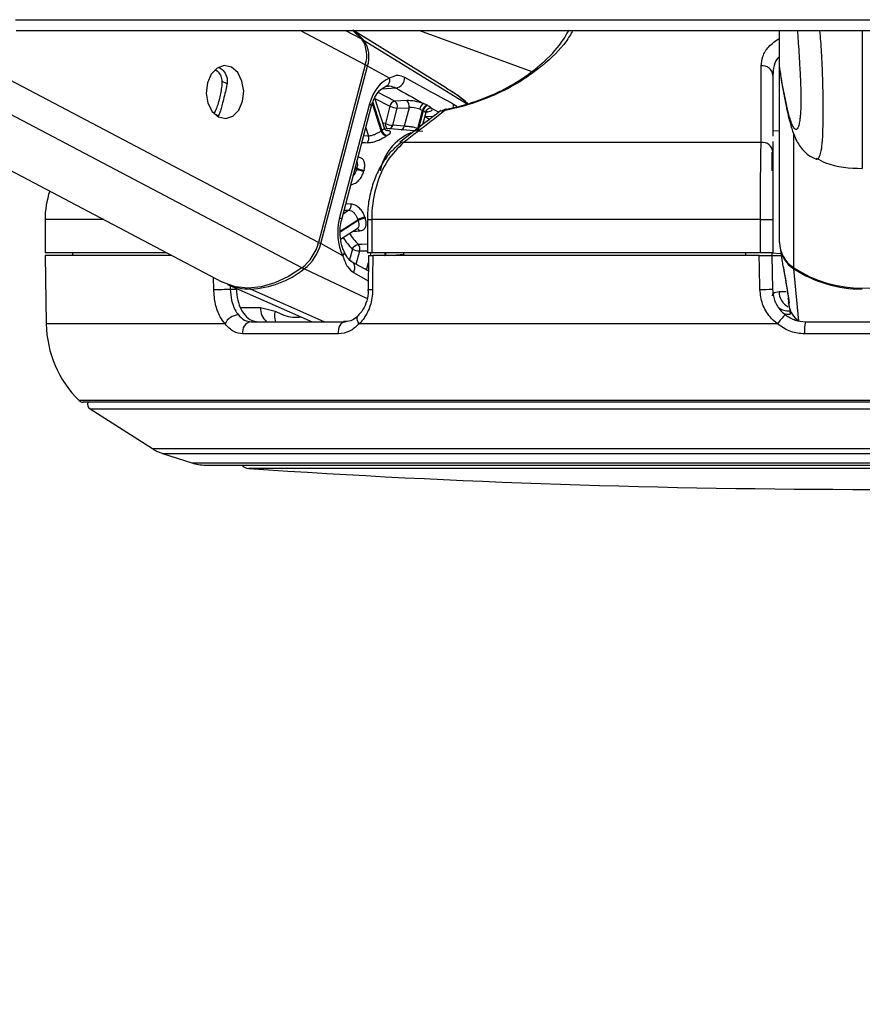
# Model space of a CAD drawing. Header units: millimetres. Extents: x 20 to 26560, y 40 to 18133.
# Tile 44 of 97: x 12803 to 12956, y 5840 to 6019. Entities that reach past the tile are written whole.
import ezdxf

# ---------------------------------------------------------------- set-up
doc = ezdxf.new("R2010")
doc.units = ezdxf.units.MM
doc.header["$LTSCALE"] = 2
doc.layers.add('COMPONENT_GEOMETRY', color=7, linetype='Continuous')
doc.styles.add('SLDTEXTSTYLE0', font='TXT', dxfattribs={"width": 0.75})
doc.dimstyles.new('SLDDIMSTYLE1', dxfattribs={"dimtxt": 150, "dimasz": 6.604, "dimexe": 0, "dimexo": 0.0625, "dimgap": 37.5, "dimtad": 0, "dimtih": 1, "dimtoh": 1, "dimdec": 0, "dimrnd": 1e-09, "dimzin": 12, "dimdsep": 46, "dimtxsty": 'SLDTEXTSTYLE0', "dimsah": 1, "dimcen": 0.09, "dimadec": 0, "dimazin": 3, "dimtfac": 1, "dimtdec": 0, "dimtofl": 0, "dimtmove": 0, "dimatfit": 3, "dimfxl": 1, "dimfrac": 2, "dimtolj": 1, "dimtzin": 12, "dimarcsym": 0})

# ---------------------------------------------------------------- blocks, each defined once
blk = doc.blocks.new('_D_4')
at = {"layer": 'COMPONENT_GEOMETRY', "color": 7}
for p, q in [((16972.58, 6016.65), (14872.65, 6016.65)), ((14879, 6016.65), (14879, 4080)), ((14578.89, 4049.53), (14533.19, 4049.53)), ((14533.19, 4049.53), (14533.19, 3811.41)), ((15179.1, 4049.53), (15224.8, 4049.53)), ((15224.8, 4049.53), (15224.8, 3811.41)), ((14533.19, 3811.41), (14578.89, 3811.41)), ((15224.8, 3811.41), (15179.1, 3811.41)), ((14879, 1650.33), (14879, 3586.98)), ((9299, 1650.33), (14885.35, 1650.33))]:
    blk.add_line(p, q, dxfattribs=at)
for points in [[(14879, 6016.65), (14877.98, 6010.05), (14880.01, 6010.05)], [(14879, 1650.33), (14880.01, 1656.93), (14877.98, 1656.93)]]:
    blk.add_solid(points, dxfattribs=at)
at = {"layer": 'COMPONENT_GEOMETRY', "color": 7, "char_height": 150, "attachment_point": 1, "style": 'SLDTEXTSTYLE0'}
for s, insert in [('7\'1.95"', (14578.89, 4004.77)), ('2183mm', (14469.83, 3780.34))]:
    blk.add_mtext(s, dxfattribs=dict(at, insert=insert))

msp = doc.modelspace()

# ---------------------------------------------------------------- linework, layer by layer
at = {"color": 7, "linetype": 'Continuous', "lineweight": 25}
for p, q in [((12752.98, 6016.65), (12839.56, 5971.1)), ((12880.33, 6006.19), (12863.43, 6016.65)), ((12875.4, 6016.65), (12895.77, 6009.24)), ((12940.7, 6010.02), (12940.7, 6016.65)), ((12865.58, 6010.43), (12857.11, 5978.24)), ((12857.5, 5978.02), (12865.97, 6010.21)), ((12869.97, 6007.98), (12865.97, 6010.21)), ((12940.7, 6010.02), (12940.7, 6010.01)), ((12940.7, 5978.24), (12940.7, 6010.01)), ((12939.5, 6008.5), (12939.5, 5997.49)), ((12866.36, 6003.36), (12860.93, 5982.74)), ((12861.3, 5982.36), (12866.72, 6002.98)), ((12869.06, 5998.95), (12867.3, 6004.4)), ((12870.04, 6002.92), (12869.22, 5999.81)), ((12873.1, 6003.95), (12870.95, 6003.86)), ((12876.8, 6003.1), (12876.11, 6003.43)), ((12839.08, 6001.46), (12838.87, 6001.2)), ((12870.55, 5999.46), (12871.37, 6002.57)), ((12871.37, 6002.57), (12873.52, 6002.66)), ((12873.52, 6002.66), (12872.63, 5999.3)), ((12875.08, 5998.86), (12875.95, 6002.17)), ((12876.07, 6002.11), (12875.2, 5998.8)), ((12875.46, 6002.37), (12875.95, 6002.17)), ((12876, 5999.6), (12876.53, 6001.6)), ((12879.38, 6001.99), (12879.43, 6002.03)), ((12872.63, 5999.3), (12870.55, 5999.46)), ((12876.02, 5998.37), (12869.33, 5998.87)), ((12940.7, 5998.46), (12939.5, 5998.4)), ((12871.88, 5996.18), (12871.94, 5996.23)), ((12937.37, 5996.36), (12872.53, 5996.36)), ((12939.5, 5996.51), (12939.5, 5994.61)), ((12807.5, 5982.36), (12807.5, 5976.36)), ((12865.95, 5982.36), (12865.95, 5976.36)), ((12937.23, 5982.36), (12866.74, 5982.36)), ((12866.74, 5982.36), (12866.74, 5976.36)), ((12937.23, 5982.36), (12939.5, 5982.36)), ((12937.23, 5976.36), (12937.23, 5982.36)), ((12939.5, 5982.36), (12939.5, 5976.36)), ((12861.11, 5978.81), (12864.11, 5980.75)), ((12861.5, 5975.79), (12857.5, 5978.02)), ((12829.57, 5976.36), (12807.5, 5976.36)), ((12812.5, 5976.36), (12812.51, 5975.86)), ((12866.74, 5976.36), (12865.95, 5976.36)), ((12937.23, 5976.36), (12866.74, 5976.36)), ((12869.87, 5975.89), (12872.54, 5976.09)), ((12872.53, 5976.36), (12872.54, 5975.86)), ((12934.5, 5976.36), (12934.5, 5975.86)), ((12939.5, 5976.36), (12937.23, 5976.36)), ((12939.29, 5976.36), (12939.29, 5975.86)), ((12939.29, 5976.33), (12940.95, 5976.24)), ((12940.8, 5977.23), (12941.18, 5974.69)), ((12807.5, 5975.86), (12807.72, 5963.46)), ((12830.52, 5975.86), (12807.5, 5975.86)), ((12866.12, 5973.06), (12863.19, 5974.68)), ((12866.13, 5975.86), (12866.12, 5969.72)), ((12937.02, 5975.86), (12866.92, 5975.86)), ((12939.29, 5975.86), (12939.4, 5969.75)), ((12939.29, 5975.86), (12941, 5975.86)), ((12941.5, 5973.03), (12941.7, 5971.81)), ((12944.21, 5963.96), (12943.29, 5973.43)), ((12941.7, 5971.81), (12942.31, 5968.11)), ((12840.6, 5970.62), (12855.97, 5963.86)), ((12841.1, 5969.75), (12842.2, 5969.75)), ((12866.11, 5969.72), (12866.11, 5969.72)), ((12942.32, 5967.18), (12942.35, 5966.96)), ((12846.58, 5966.41), (12849.21, 5965.77)), ((12942.57, 5965.8), (12942.64, 5965.21)), ((12844.87, 5963.86), (12861.99, 5963.86)), ((12945.4, 5963.86), (12969.61, 5963.86)), ((12940.32, 5963.46), (12864.44, 5963.46)), ((12860.7, 5961.64), (12843.35, 5961.64)), ((12969.77, 5961.64), (12945.24, 5961.64)), ((13100.61, 5949.26), (12814.4, 5949.26)), ((12815.66, 5948.08), (12826.97, 5940.85)), ((12828.81, 5939.98), (12834.13, 5938.25)), ((12836.6, 5937.86), (13078.4, 5937.86))]:
    msp.add_line(p, q, dxfattribs=at)
at = {"color": 8, "linetype": 'Continuous', "lineweight": 25}
for p, q in [((12854.08, 5973.62), (12772.28, 6016.65)), ((12857.11, 5978.24), (12784.09, 6016.65)), ((12865.58, 6010.43), (12853.75, 6016.65)), ((12864.97, 6015.05), (12861.92, 6016.65)), ((12883.91, 6003.37), (12865.37, 6014.8)), ((12840.52, 6006.96), (12839.65, 6007.41)), ((12870.95, 6003.86), (12867.94, 6005.44)), ((12871.15, 6006.22), (12868.53, 6006.04)), ((12868.46, 5998.45), (12866.86, 6003.41)), ((12866.93, 6003.63), (12868.58, 5998.52)), ((12867.31, 6004.35), (12870.04, 6002.92)), ((12882.18, 6002.87), (12881.59, 6003.26)), ((12838.87, 6001.2), (12838.19, 6001.56)), ((12877.95, 6001.09), (12876.41, 6000.99)), ((12876.71, 6001.91), (12876.93, 6001.93)), ((12877.61, 6002.58), (12878.93, 6001.84)), ((12876.41, 6000.99), (12876.37, 6001.01)), ((12876.37, 6000.98), (12876.41, 6000.99)), ((12866.16, 5997.52), (12865.29, 5997.53)), ((12865.68, 5999.01), (12866.16, 5997.52)), ((12943.28, 5973.62), (12943.28, 5997.84)), ((12939.27, 5994.61), (12939.27, 5991.21)), ((12863.99, 5991.54), (12863.75, 5991.67)), ((12863.79, 5991.84), (12864.04, 5991.71)), ((12863.02, 5985.17), (12862.04, 5985.2)), ((12862.62, 5984.07), (12861.57, 5983.38)), ((12861.75, 5984.1), (12862.62, 5984.07)), ((12818.16, 5982.36), (12807.5, 5982.36)), ((12861.05, 5980.29), (12864.23, 5982.35)), ((12864.28, 5982.18), (12861.05, 5980.09)), ((12865.95, 5982.36), (12866.74, 5982.36)), ((12863.23, 5977.03), (12862.71, 5975.08)), ((12863.92, 5974.27), (12864.56, 5976.68)), ((12864.56, 5976.68), (12865.95, 5976.72)), ((12866.6, 5976.36), (12866.47, 5975.86)), ((12866.12, 5974.56), (12865.81, 5973.38)), ((12869.03, 5975.86), (12869.05, 5975.92)), ((12870.11, 5975.91), (12870.06, 5975.86)), ((12865.87, 5968.04), (12854.49, 5973.43)), ((12863.43, 5972.78), (12866.12, 5971.26)), ((12865.81, 5973.38), (12865.49, 5973.4)), ((12865.81, 5973.38), (12865.77, 5973.25)), ((12838.09, 5969.69), (12838.04, 5971.9)), ((12841.08, 5970.41), (12841.1, 5969.75)), ((12858.1, 5963.86), (12844.75, 5969.78)), ((12940.61, 5969.31), (12941.92, 5969.31)), ((12842.96, 5966.41), (12846.58, 5966.41)), ((12840.14, 5963.46), (12807.72, 5963.46)), ((13101.31, 5949.55), (12813.7, 5949.55)), ((12815.66, 5948.08), (13099.35, 5948.08)), ((12826.97, 5940.85), (13088.04, 5940.85)), ((12828.81, 5939.98), (13086.2, 5939.98)), ((12834.13, 5938.25), (13080.88, 5938.25)), ((13070.52, 5937.23), (12844.49, 5937.23))]:
    msp.add_line(p, q, dxfattribs=at)
at = {"color": 7, "linetype": 'Continuous', "lineweight": 25, "flags": 128}
for points in [[(12802.14, 6018.61), (12809.9, 6018.61), (12825.41, 6018.61), (12833.17, 6018.61), (12840.93, 6018.61), (12856.45, 6018.61), (12864.21, 6018.61), (12879.73, 6018.61), (12887.48, 6018.61), (12903, 6018.61), (12910.76, 6018.61), (12918.52, 6018.61), (12934.04, 6018.61), (12941.8, 6018.61), (12955.8, 6018.61), (12969.8, 6018.61)], [(12802.29, 6016.65), (12810.05, 6016.65), (12825.57, 6016.65), (12833.33, 6016.65), (12841.09, 6016.65), (12856.6, 6016.65), (12864.36, 6016.65), (12879.88, 6016.65), (12887.64, 6016.65), (12903.16, 6016.65), (12910.91, 6016.65), (12918.67, 6016.65), (12934.19, 6016.65), (12941.95, 6016.65), (12958.67, 6016.65), (12967.03, 6016.65), (12975.38, 6016.65)], [(12863.27, 6016.7), (12863.37, 6016.62), (12864.97, 6015.05)], [(12841.32, 6009.99), (12840.01, 6010.29), (12838.72, 6009.85), (12837.65, 6008.76), (12836.96, 6007.16), (12836.74, 6005.32), (12837.05, 6003.49), (12837.83, 6001.97), (12838.95, 6000.99), (12840.26, 6000.69), (12841.55, 6001.13), (12842.62, 6002.22), (12843.32, 6003.82), (12843.53, 6005.67), (12843.22, 6007.49), (12842.45, 6009.01), (12841.32, 6009.99)], [(12876.92, 6003.04), (12876.89, 6003.06), (12876.8, 6003.1)], [(12875.95, 6002.17), (12876.04, 6002.13), (12876.07, 6002.11)], [(12880.27, 6002.37), (12880.24, 6002.37), (12880.21, 6002.37)], [(12863.19, 5974.68), (12863.13, 5974.71), (12862.88, 5974.78)], [(12866.92, 5975.86), (12866.91, 5971.86), (12866.9, 5969.69)], [(12937.13, 5969.69), (12937.06, 5973.68), (12937.02, 5975.86)], [(12854.08, 5973.62), (12851.65, 5972.05), (12849.18, 5970.9), (12846.72, 5970.2), (12844.33, 5969.96), (12842.06, 5970.2), (12839.97, 5970.9), (12839.56, 5971.1)], [(12838.09, 5969.69), (12838.38, 5969.69), (12838.73, 5969.7), (12839.13, 5969.71), (12839.55, 5969.72), (12839.97, 5969.73), (12840.39, 5969.74), (12840.77, 5969.75), (12841.1, 5969.75)], [(12942.37, 5967.77), (12942.27, 5968.12), (12942.27, 5968.15)], [(12860.7, 5961.64), (12860.7, 5962.06), (12860.76, 5962.47), (12860.87, 5962.86), (12861.02, 5963.2), (12861.23, 5963.48), (12861.46, 5963.69), (12861.72, 5963.82), (12861.99, 5963.86)]]:
    msp.add_lwpolyline(points, dxfattribs=at)
at = {"color": 8, "linetype": 'Continuous', "lineweight": 25, "flags": 128}
for points in [[(12866.36, 6003.36), (12866.52, 6003.26), (12866.64, 6003.16), (12866.71, 6003.07), (12866.72, 6002.99), (12866.72, 6002.98)], [(12881.52, 6002.67), (12881.57, 6002.92), (12881.59, 6003.26)], [(12869.22, 5999.81), (12868.89, 5999.85), (12868.77, 5999.86)], [(12877.13, 6000.56), (12876.86, 6000.73), (12876.41, 6000.99)], [(12860.93, 5982.74), (12861.1, 5982.64), (12861.21, 5982.54), (12861.28, 5982.45), (12861.3, 5982.37), (12861.3, 5982.36)], [(12865.95, 5977.9), (12864.93, 5977.87), (12864.3, 5977.85)], [(12861.5, 5975.79), (12861.64, 5975.97), (12861.74, 5976.14), (12861.78, 5976.3), (12861.78, 5976.44), (12861.76, 5976.51)], [(12863.43, 5972.78), (12863.58, 5973.11), (12863.66, 5973.46), (12863.68, 5973.79), (12863.63, 5974.1), (12863.52, 5974.36), (12863.35, 5974.57), (12863.19, 5974.68)], [(12870.81, 5975.96), (12870.84, 5975.93), (12870.93, 5975.86)], [(12941.49, 5965.33), (12942.03, 5965.23), (12942.64, 5965.21)], [(12864.44, 5963.46), (12864.27, 5963.79), (12864.15, 5964.1), (12864.11, 5964.39), (12864.13, 5964.64), (12864.22, 5964.85), (12864.3, 5964.94)]]:
    msp.add_lwpolyline(points, dxfattribs=at)
at = {"color": 7, "linetype": 'Continuous', "lineweight": 25}
for centre, radius, start, end in [((12857.54, 6008.42), 10.1, 39.161, 55.2623), ((12860.61, 6012.13), 5.25, 341.1561, 33.7642), ((12861.03, 6011.9), 5.22, 341.1561, 33.7642), ((12937.6, 6008.36), 1.91, 4.3546, 97.8182), ((12870.79, 6008.13), 1.95, 280.669, 0.712), ((12868.81, 6007.63), 1.21, 283.6815, 16.8539), ((12871.21, 6002.69), 1.2, 102.469, 168.7467), ((12871.56, 6006.01), 3.44, 243.8208, 266.8784), ((12870.2, 6002.91), 1.21, 344.1583, 51.71), ((12872.35, 6002.99), 1.21, 344.1583, 51.71), ((12877.05, 6002.12), 1.61, 125.7992, 171.1452), ((12877.16, 6001.92), 1.24, 106.8627, 168.1982), ((12877.28, 6001.86), 1.24, 107.0603, 168.176), ((12877.5, 6001.52), 1.07, 84.3292, 164.3949), ((12880.6, 6000.41), 2, 101.3999, 127.7261), ((12870.74, 6002.9), 3.44, 243.8208, 266.8784), ((12864.87, 5997.12), 1.35, 323.4956, 17.0041), ((12877.48, 5989.5), 9.34, 112.856, 169.4973), ((12872.75, 5991.96), 7.78, 122.3965, 123.4334), ((12869.69, 5998.79), 1.27, 195.5693, 258.3378), ((12869.8, 5998.85), 1.26, 194.7592, 258.1829), ((12873.37, 5991.58), 7.14, 122.3965, 123.4334), ((12871.76, 5992.4), 7.27, 61.7084, 62.7931), ((12876.31, 5998.48), 1.15, 164.2478, 182.2621), ((12937.6, 5994.46), 1.91, 4.324, 97.0709), ((12879.25, 5987.62), 15.75, 164.9382, 165.5858), ((12865.51, 5994.71), 3.51, 244.3541, 266.9502), ((12865.55, 5994.73), 3.38, 243.2886, 266.8062), ((12879.34, 5987.6), 14.47, 164.9382, 165.5858), ((12823.5, 5982.36), 16, 161.1916, 180), ((12861.84, 5984.98), 1.2, 310.9016, 9.2296), ((12865.74, 5979.82), 2.95, 93.7637, 120.7893), ((12878.63, 5986.92), 15.11, 197.6012, 198.2671), ((12865.79, 5979.76), 2.85, 93.9144, 121.8316), ((12878.77, 5986.95), 13.87, 197.6012, 198.2671), ((12848.81, 5980.38), 8.57, 307.8946, 345.4913), ((12849.26, 5980.15), 8.52, 307.8946, 345.4913), ((12864.54, 5976.42), 1.45, 99.8659, 155.3352), ((12863.28, 5977.01), 1.32, 345.5411, 39.7108), ((12946.24, 5978.29), 5.53, 180.6081, 237.645), ((12864.75, 5980.12), 3.44, 243.8208, 266.8784), ((12946.34, 5978.17), 5.64, 201.7029, 237.2662), ((12872.49, 5982.32), 7.27, 241.7084, 242.7931), ((12844.04, 5986.48), 16.72, 272.4385, 308.6711), ((12955.7, 5992.87), 22.92, 237.1577, 302.8423), ((12955.65, 5992.51), 22.73, 237.0768, 270.1393), ((12844.67, 5980.03), 10.25, 246.5761, 270.446), ((12937.07, 6008.6), 38.91, 270.087, 273.4336), ((12842.68, 5962.29), 2.8, 92.3962, 155.3265), ((12845.18, 5962.02), 1.87, 99.6826, 191.5638), ((12946.23, 5959.68), 7.01, 129.5415, 147.3724), ((12952.34, 5962.23), 7.13, 166.8311, 184.7596), ((12827.72, 5963.81), 20, 181, 225.4883), ((12814.4, 5950.26), 1, 225.4883, 270), ((12816.2, 5948.92), 1, 160.3602, 237.4039), ((12831.28, 5947.59), 8, 237.4039, 252), ((12836.6, 5945.86), 8, 252, 270), ((12844.62, 5939.23), 2, 223.253, 266.1738), ((12957.5, 7627.02), 1693.56, 266.17378, 273.82622)]:
    msp.add_arc(centre, radius, start, end, dxfattribs=at)
at = {"color": 8, "linetype": 'Continuous', "lineweight": 25}
for centre, radius, start, end in [((12865.16, 6014.43), 0.429, 60.0561, 95.3461), ((12865.11, 6008.55), 1.87, 62.5952, 76.0867), ((12879.92, 6001.26), 0.912, 82.6424, 122.3465), ((12880.32, 6002.1), 0.291, 111.9075, 168.2447), ((12870.09, 5999.63), 0.887, 168.4117, 242.152), ((12869.7, 5999.64), 0.871, 289.6729, 347.9168), ((12871.77, 5999.48), 0.881, 291.5658, 347.7512), ((12876.18, 5998.56), 1.14, 164.7841, 185.7994), ((12872.42, 5995.45), 0.91, 83.0776, 121.7698), ((12871.36, 5985.04), 10.07, 210.9896, 225.498), ((12863.96, 5980.03), 0.698, 26.3849, 81.5084), ((12856.64, 5976.35), 1.87, 62.5956, 76.0938), ((12870.76, 5984.73), 10.77, 211.4395, 225.6006), ((12870.48, 5975.53), 1.49, 146.168, 164.7252), ((12870.6, 5975.48), 1.48, 143.8571, 165.3956), ((12854.95, 5974.29), 0.983, 217.6844, 241.983), ((12943.72, 5973.41), 0.423, 155.4911, 177.5843), ((12844.95, 5970.18), 0.454, 208.592, 244.1531), ((12866.72, 5974.17), 4.49, 262.1755, 272.3081), ((12943.57, 5969.25), 2.96, 178.9435, 244.3411), ((12849.87, 5966.28), 3.29, 177.8092, 227.4757), ((12852.06, 5964.98), 2.96, 164.4229, 202.167), ((12942.4, 5968.93), 3.13, 232.8746, 272.9693)]:
    msp.add_arc(centre, radius, start, end, dxfattribs=at)
at = {"color": 7, "linetype": 'Continuous', "lineweight": 25}
for centre, major_axis, ratio, start_param, end_param in [((12870.98, 6000.79), (0.17, 7.38), 0.672172, 0.239822, 1.230488), ((12874.85, 6002.96), (2.73, -0.61), 0.283233, 1.155827, 2.325521), ((12874.64, 6002.03), (1.77, -0.35), 0.303217, 1.148479, 2.318172), ((12874.97, 6002.9), (2.73, -0.61), 0.283233, 5.571833, 6.622806), ((12865.55, 5980.17), (0.17, 7.38), 0.672172, 1.230488, 2.221154)]:
    msp.add_ellipse(centre, major_axis=major_axis, ratio=ratio, start_param=start_param, end_param=end_param, dxfattribs=at)
at = {"color": 8, "linetype": 'Continuous', "lineweight": 25}
msp.add_ellipse((12874.76, 6001.96), major_axis=(1.77, -0.35), ratio=0.303217, start_param=6.265133, end_param=6.615458, dxfattribs=at)
for points, knots in [([(12903.21, 6016.65), (12902.82, 6015.97), (12901.6, 6013.87), (12898.63, 6010.97), (12894.88, 6008.12), (12891.17, 6005.9), (12886.39, 6003.79), (12882.37, 6002.64), (12880.3, 6002.22), (12880.03, 6002.16)], [0, 0, 0, 0, 0.124283, 0.383335, 0.512613, 0.64589, 0.810297, 0.975704, 1, 1, 1, 1]), ([(12937.34, 6010.25), (12937.41, 6010.82), (12937.56, 6011.97), (12938.53, 6013.74), (12939.98, 6014.78), (12940.7, 6015.29)], [0, 0, 0, 0, 0.325758, 0.664745, 1, 1, 1, 1]), ([(12947.26, 5993.37), (12947.33, 5993.34), (12947.52, 5993.26), (12947.81, 5993.5), (12948.07, 5994.08), (12948.25, 5994.84), (12948.37, 5995.57), (12948.48, 5996.6), (12948.55, 5997.84), (12948.58, 5999.14), (12948.6, 6000.29), (12948.61, 6001.58), (12948.61, 6003), (12948.6, 6004.6), (12948.57, 6006.26), (12948.53, 6008.2), (12948.44, 6010.37), (12948.29, 6013.39), (12948.14, 6015.37), (12948.03, 6016.65)], [0, 0, 0, 0, 0.0645337, 0.1790652, 0.2946585, 0.3443568, 0.394336, 0.4541003, 0.5152132, 0.5501409, 0.5858003, 0.6163987, 0.6524571, 0.6897727, 0.7280256, 0.7672153, 0.8261176, 0.8863309, 1, 1, 1, 1]), ([(12955.7, 6016.65), (12955.7, 6015.71), (12955.7, 6014.36), (12955.7, 6012.25), (12955.7, 6010.44), (12955.7, 6008.68), (12955.7, 6006.86), (12955.7, 6005.36), (12955.7, 6003.69), (12955.7, 6002.23), (12955.7, 6000.69), (12955.7, 5999.26), (12955.7, 5998.11), (12955.7, 5996.91), (12955.7, 5995.97), (12955.7, 5995.02), (12955.7, 5994.26), (12955.7, 5993.54), (12955.7, 5992.97), (12955.7, 5992.46), (12955.7, 5992.06), (12955.7, 5991.78), (12955.7, 5991.64), (12955.7, 5991.64), (12955.7, 5991.64)], [0, 0, 0, 0, 0.076876, 0.110184, 0.158941, 0.208294, 0.232661, 0.282229, 0.307581, 0.343967, 0.381413, 0.417799, 0.455099, 0.48188, 0.536385, 0.564076, 0.611587, 0.659476, 0.708213, 0.757134, 0.822512, 0.888106, 0.954199, 1, 1, 1, 1]), ([(12940.7, 6011.96), (12940.7, 6011.96), (12939.59, 6010.9), (12939.55, 6009.7), (12939.5, 6008.5)], [0, 0, 0, 0, 0.001566, 1, 1, 1, 1]), ([(12944.47, 6001.39), (12944.45, 6001.14), (12944.4, 6000.62), (12944.32, 6000.08), (12944.19, 5999.43), (12944, 5998.91), (12943.75, 5998.68), (12943.5, 5998.75), (12943.22, 5999.11), (12942.89, 5999.81), (12942.48, 6001.05), (12942.02, 6002.86), (12941.54, 6005.15), (12941.1, 6007.54), (12940.84, 6009.19), (12940.7, 6010.02)], [0, 0, 0, 0, 0.027351, 0.054016, 0.080851, 0.148772, 0.21746, 0.283348, 0.349464, 0.442524, 0.535874, 0.66709, 0.798771, 0.899307, 1, 1, 1, 1]), ([(12869.06, 5998.95), (12869.05, 5998.91), (12869.04, 5998.84), (12868.84, 5998.69), (12868.65, 5998.57), (12868.58, 5998.52)], [0, 0, 0, 0, 0.3725155, 0.7789086, 1, 1, 1, 1]), ([(12869.54, 5997.61), (12869.64, 5997.68), (12869.91, 5997.86), (12870.17, 5998.11), (12870.19, 5998.31), (12869.96, 5998.45), (12869.62, 5998.49), (12869.46, 5998.51)], [0, 0, 0, 0, 0.12178, 0.347411, 0.57578, 0.807314, 1, 1, 1, 1]), ([(12864.97, 5996.34), (12865.09, 5996.33), (12865.41, 5996.33), (12865.74, 5996.32), (12865.95, 5996.31)], [0, 0, 0, 0, 0.3491901, 1, 1, 1, 1]), ([(12864.05, 5992.85), (12864.09, 5992.75), (12864.16, 5992.52), (12864.13, 5992.11), (12864.06, 5991.81), (12864.04, 5991.71)], [0, 0, 0, 0, 0.332281, 0.764732, 1, 1, 1, 1]), ([(12863.99, 5991.54), (12863.93, 5991.35), (12863.81, 5990.97), (12863.6, 5990.54), (12863.43, 5990.37), (12863.39, 5990.33)], [0, 0, 0, 0, 0.428325, 0.857866, 1, 1, 1, 1]), ([(12864.28, 5982.18), (12864.33, 5982), (12864.44, 5981.64), (12864.42, 5981.2), (12864.32, 5980.89), (12864.16, 5980.81), (12864.1, 5980.78)], [0, 0, 0, 0, 0.283642, 0.568089, 0.855521, 1, 1, 1, 1]), ([(12863.31, 5980.23), (12863.53, 5980.25), (12863.95, 5980.29), (12864.38, 5980.32), (12864.59, 5980.34)], [0, 0, 0, 0, 0.521659, 1, 1, 1, 1]), ([(12942.37, 5967.77), (12942.38, 5967.69), (12942.41, 5967.51), (12942.42, 5967.32), (12942.41, 5967.18), (12942.38, 5967.11), (12942.34, 5967.1), (12942.33, 5967.16), (12942.32, 5967.18)], [0, 0, 0, 0, 0.161718, 0.324577, 0.490919, 0.658403, 0.847645, 1, 1, 1, 1]), ([(12849.21, 5965.77), (12850.27, 5965.26), (12851.83, 5964.52), (12853.45, 5964.69), (12853.96, 5964.74)], [0, 0, 0, 0, 0.681851, 1, 1, 1, 1])]:
    msp.add_open_spline(points, degree=3, knots=knots, dxfattribs=at)
at = {"color": 7, "linetype": 'Continuous', "lineweight": 25}
for points, knots in [([(12880.27, 6002.37), (12880.52, 6002.42), (12882.45, 6002.83), (12886.23, 6003.92), (12890.68, 6005.89), (12894.16, 6007.96), (12897.71, 6010.62), (12900.74, 6013.63), (12902.02, 6015.85), (12902.55, 6016.76)], [0, 0, 0, 0, 0.022655, 0.176389, 0.329786, 0.451677, 0.578221, 0.826678, 1, 1, 1, 1]), ([(12943.91, 6016.65), (12943.92, 6016.52), (12943.99, 6015.76), (12944.09, 6014.27), (12944.24, 6012.16), (12944.36, 6010.14), (12944.45, 6008.25), (12944.51, 6006.86), (12944.55, 6005.71), (12944.57, 6004.96), (12944.57, 6004.31), (12944.57, 6003.8), (12944.57, 6003.3), (12944.56, 6002.81), (12944.53, 6002.1), (12944.5, 6001.69), (12944.47, 6001.39)], [0, 0, 0, 0, 0.032093, 0.175321, 0.320504, 0.466904, 0.561878, 0.658424, 0.702784, 0.748008, 0.777495, 0.807983, 0.833051, 0.870226, 0.908315, 1, 1, 1, 1]), ([(12839.04, 6009.95), (12839.31, 6009.79), (12839.92, 6009.43), (12840.5, 6008.37), (12840.6, 6007.42), (12840.51, 6006.92), (12840.5, 6006.84)], [0, 0, 0, 0, 0.272682, 0.612725, 0.939335, 1, 1, 1, 1]), ([(12937.37, 5996.36), (12937.37, 5997), (12937.36, 6000.2), (12937.35, 6004.84), (12937.34, 6008.82), (12937.34, 6010.25)], [0, 0, 0, 0, 0.138099, 0.690493, 1, 1, 1, 1]), ([(12940.7, 6010.01), (12940.7, 6009.7), (12940.7, 6009.38), (12940.79, 6009.08), (12940.79, 6009.08)], [0, 0, 0, 0, 0.988788, 1, 1, 1, 1]), ([(12839.65, 6007.41), (12839.61, 6007.74), (12839.53, 6008.4), (12839, 6009.14), (12838.52, 6009.36), (12838.32, 6009.45)], [0, 0, 0, 0, 0.371132, 0.741783, 1, 1, 1, 1]), ([(12872.74, 6008.16), (12872.35, 6008.32), (12871.82, 6008.53), (12870.92, 6008.46), (12870.38, 6008.19), (12869.97, 6007.98)], [0, 0, 0, 0, 0.417867, 0.554004, 1, 1, 1, 1]), ([(12881.59, 6003.26), (12880.09, 6004.09), (12877.15, 6005.71), (12874.19, 6007.35), (12872.74, 6008.16)], [0, 0, 0, 0, 0.506743, 1, 1, 1, 1]), ([(12940.77, 6009.07), (12940.87, 6008.46), (12941.2, 6006.42), (12941.8, 6003.28), (12942.48, 6000.24), (12943.12, 5998.16), (12943.71, 5996.77), (12944.34, 5995.69), (12945.16, 5994.72), (12946.07, 5993.9), (12946.91, 5993.53), (12947.26, 5993.37)], [0, 0, 0, 0, 0.096155, 0.317786, 0.560575, 0.721544, 0.81719, 0.878608, 0.929015, 0.970756, 1, 1, 1, 1]), ([(12838.12, 6001.59), (12838.26, 6001.8), (12838.52, 6002.18), (12838.87, 6003.19), (12839.19, 6004.31), (12839.44, 6005.49), (12839.61, 6006.54), (12839.64, 6007.14), (12839.65, 6007.41)], [0, 0, 0, 0, 0.204636, 0.3763353, 0.5488341, 0.7033628, 0.8642848, 1, 1, 1, 1]), ([(12840.5, 6006.84), (12840.41, 6006.42), (12840.23, 6005.58), (12839.88, 6004.19), (12839.56, 6002.99), (12839.29, 6002.07), (12839.15, 6001.66), (12839.08, 6001.46)], [0, 0, 0, 0, 0.222076, 0.445772, 0.640142, 0.821651, 1, 1, 1, 1]), ([(12866.72, 6002.98), (12866.81, 6003.27), (12867.06, 6004.12), (12867.71, 6005.3), (12868.56, 6006.18), (12869.07, 6006.4), (12869.29, 6006.5)], [0, 0, 0, 0, 0.156405, 0.463075, 0.767291, 1, 1, 1, 1]), ([(12869.1, 6006.46), (12869.4, 6006.53), (12870.09, 6006.71), (12870.77, 6006.4), (12871.15, 6006.22)], [0, 0, 0, 0, 0.4297736, 1, 1, 1, 1]), ([(12871.15, 6006.22), (12872.74, 6005.33), (12874.39, 6004.39), (12876.05, 6003.46), (12876.11, 6003.43)], [0, 0, 0, 0, 0.961066, 1, 1, 1, 1]), ([(12884.09, 6003.42), (12883.77, 6003.69), (12882.92, 6004.43), (12881.67, 6005.37), (12880.67, 6005.93), (12880.3, 6006.13)], [0, 0, 0, 0, 0.268796, 0.725955, 1, 1, 1, 1]), ([(12884.13, 6003.43), (12884, 6003.55), (12882.91, 6004.56), (12881.65, 6005.35), (12880.54, 6006.04)], [0, 0, 0, 0, 0.121614, 1, 1, 1, 1]), ([(12877.61, 6002.58), (12877.56, 6002.62), (12877.37, 6002.78), (12877.11, 6002.93), (12876.92, 6003.04)], [0, 0, 0, 0, 0.27439, 1, 1, 1, 1]), ([(12879.32, 6002.14), (12878.21, 6001.29), (12875.7, 5999.38), (12873.2, 5997.44), (12871.82, 5996.36)], [0, 0, 0, 0, 0.445922, 1, 1, 1, 1]), ([(12880.03, 6002.16), (12879.2, 6001.52), (12876.7, 5999.59), (12874.2, 5997.65), (12872.53, 5996.36)], [0, 0, 0, 0, 0.330975, 1, 1, 1, 1]), ([(12876.07, 6002.11), (12876.19, 6002.04), (12876.36, 6001.93), (12876.45, 6001.83), (12876.47, 6001.8)], [0, 0, 0, 0, 0.718824, 1, 1, 1, 1]), ([(12876.55, 6001.59), (12876.57, 6001.67), (12876.61, 6001.84), (12876.78, 6002), (12876.86, 6002.04), (12876.85, 6002.03), (12876.84, 6002.03)], [0, 0, 0, 0, 0.264007, 0.636883, 0.959443, 1, 1, 1, 1]), ([(12875.08, 5998.86), (12874.93, 5998.92), (12874.63, 5999.05), (12874.04, 5999.16), (12873.43, 5999.23), (12872.95, 5999.27), (12872.71, 5999.29), (12872.63, 5999.3)], [0, 0, 0, 0, 0.219859, 0.440343, 0.66314, 0.88549, 1, 1, 1, 1]), ([(12865.95, 5996.31), (12866.08, 5996.32), (12866.45, 5996.32), (12867.15, 5996.47), (12868, 5996.77), (12868.81, 5997.16), (12869.23, 5997.42), (12869.43, 5997.54)], [0, 0, 0, 0, 0.119584, 0.349288, 0.573021, 0.788436, 1, 1, 1, 1]), ([(12868.46, 5998.45), (12868.32, 5998.36), (12868.04, 5998.18), (12867.5, 5997.88), (12866.95, 5997.64), (12866.48, 5997.52), (12866.24, 5997.52), (12866.16, 5997.52)], [0, 0, 0, 0, 0.2198592, 0.4403428, 0.6631396, 0.8854902, 1, 1, 1, 1]), ([(12869.48, 5998.47), (12869.48, 5998.47), (12869.49, 5998.46), (12869.42, 5998.49), (12869.26, 5998.61), (12869.1, 5998.79), (12869.08, 5998.93), (12869.08, 5998.95)], [0, 0, 0, 0, 0.062114, 0.304429, 0.571842, 0.938313, 1, 1, 1, 1]), ([(12871.9, 5996.16), (12871.32, 5995.68), (12870.07, 5994.63), (12868.52, 5992.44), (12867.21, 5989.78), (12866.36, 5986.8), (12865.95, 5984.28), (12866, 5982.79), (12866.01, 5982.36)], [0, 0, 0, 0, 0.160222, 0.348743, 0.538972, 0.73133, 0.922387, 1, 1, 1, 1]), ([(12872.53, 5996.36), (12871.49, 5995.33), (12869.4, 5993.28), (12867.4, 5988.55), (12866.77, 5984.72), (12866.75, 5982.64), (12866.74, 5982.36)], [0, 0, 0, 0, 0.317078, 0.634488, 0.949899, 1, 1, 1, 1]), ([(12937.23, 5982.36), (12937.24, 5984.15), (12937.24, 5987.72), (12937.28, 5992.47), (12937.33, 5995.14), (12937.36, 5996.19), (12937.37, 5996.36)], [0, 0, 0, 0, 0.31366, 0.627146, 0.941618, 1, 1, 1, 1]), ([(12939.5, 5994.61), (12939.5, 5994.46), (12939.5, 5993.54), (12939.5, 5991.21), (12939.5, 5987.05), (12939.5, 5983.92), (12939.5, 5982.36)], [0, 0, 0, 0, 0.058442, 0.373089, 0.686524, 1, 1, 1, 1]), ([(12865.37, 5991.36), (12865.4, 5991.5), (12865.5, 5991.93), (12865.5, 5992.57), (12865.28, 5993.17), (12864.87, 5993.58), (12864.45, 5993.66), (12864.24, 5993.71)], [0, 0, 0, 0, 0.116734, 0.333017, 0.551924, 0.773865, 1, 1, 1, 1]), ([(12947.32, 5993.53), (12947.88, 5993.22), (12950.43, 5991.85), (12953.39, 5991.72), (12955.7, 5991.63)], [0, 0, 0, 0, 0.218205, 1, 1, 1, 1]), ([(12862.93, 5988.73), (12863.05, 5988.74), (12863.41, 5988.78), (12863.98, 5989.06), (12864.58, 5989.63), (12865.06, 5990.38), (12865.24, 5990.93), (12865.33, 5991.2)], [0, 0, 0, 0, 0.119584, 0.349288, 0.573021, 0.788436, 1, 1, 1, 1]), ([(12865.54, 5982.76), (12865.49, 5982.9), (12865.34, 5983.32), (12864.96, 5983.98), (12864.38, 5984.62), (12863.72, 5985.06), (12863.26, 5985.13), (12863.02, 5985.17)], [0, 0, 0, 0, 0.116734, 0.333017, 0.551924, 0.773865, 1, 1, 1, 1]), ([(12862.62, 5984.07), (12862.78, 5984.04), (12863.08, 5983.99), (12863.5, 5983.67), (12863.85, 5983.21), (12864.09, 5982.74), (12864.19, 5982.45), (12864.23, 5982.35)], [0, 0, 0, 0, 0.2169563, 0.4343594, 0.6552231, 0.8785193, 1, 1, 1, 1]), ([(12861.76, 5976.51), (12861.65, 5976.76), (12861.32, 5977.52), (12861, 5979.03), (12860.97, 5980.82), (12861.2, 5981.89), (12861.3, 5982.36)], [0, 0, 0, 0, 0.1527159, 0.4570855, 0.7634629, 1, 1, 1, 1]), ([(12864.59, 5980.34), (12864.7, 5980.36), (12865.03, 5980.41), (12865.45, 5980.66), (12865.73, 5981.16), (12865.8, 5981.82), (12865.66, 5982.35), (12865.59, 5982.61)], [0, 0, 0, 0, 0.119584, 0.349288, 0.573021, 0.788436, 1, 1, 1, 1]), ([(12863.2, 5974.75), (12863.06, 5974.81), (12862.68, 5974.98), (12862.23, 5975.58), (12861.89, 5976.28), (12861.76, 5976.55)], [0, 0, 0, 0, 0.2542663, 0.7095342, 1, 1, 1, 1]), ([(12861.5, 5975.79), (12861.76, 5975.05), (12862.21, 5973.75), (12863.06, 5973.07), (12863.43, 5972.78)], [0, 0, 0, 0, 0.566074, 1, 1, 1, 1]), ([(12866.15, 5975.86), (12866.15, 5975.86), (12866.15, 5975.86), (12866.4, 5975.86), (12866.74, 5975.86), (12866.92, 5975.86)], [0, 0, 0, 0, 0.24753, 0.612595, 1, 1, 1, 1]), ([(12937.02, 5975.86), (12937.25, 5975.86), (12937.7, 5975.86), (12938.34, 5975.86), (12938.86, 5975.86), (12939.22, 5975.86), (12939.27, 5975.86), (12939.29, 5975.86)], [0, 0, 0, 0, 0.197556, 0.39511, 0.592696, 0.790302, 1, 1, 1, 1]), ([(12941.18, 5974.69), (12941.21, 5974.54), (12941.26, 5974.21), (12941.34, 5973.81), (12941.42, 5973.47), (12941.47, 5973.21), (12941.53, 5972.97), (12941.55, 5972.84), (12941.56, 5972.78)], [0, 0, 0, 0, 0.1876817, 0.3912999, 0.5404813, 0.6907295, 0.8446527, 1, 1, 1, 1]), ([(12941.56, 5972.78), (12941.69, 5971.96), (12941.96, 5970.29), (12942.23, 5968.62), (12942.37, 5967.77)], [0, 0, 0, 0, 0.493257, 1, 1, 1, 1]), ([(12840.14, 5963.46), (12839.84, 5963.87), (12839.12, 5964.86), (12838.32, 5967.01), (12838.17, 5968.8), (12838.09, 5969.69)], [0, 0, 0, 0, 0.260354, 0.63069, 1, 1, 1, 1]), ([(12841.1, 5969.75), (12841.15, 5969.09), (12841.27, 5967.75), (12841.83, 5966.14), (12842.35, 5965.39), (12842.57, 5965.09)], [0, 0, 0, 0, 0.370015, 0.740315, 1, 1, 1, 1]), ([(12842.2, 5969.75), (12842.25, 5969.09), (12842.36, 5967.75), (12843.04, 5965.98), (12844.02, 5964.64), (12845.09, 5963.95), (12845.8, 5963.89), (12846.07, 5963.86)], [0, 0, 0, 0, 0.215288, 0.430555, 0.64649, 0.863795, 1, 1, 1, 1]), ([(12866.06, 5969.72), (12866.07, 5969.5), (12866.13, 5968.63), (12865.74, 5967.2), (12865.08, 5965.77), (12864.49, 5965.2), (12864.26, 5964.98)], [0, 0, 0, 0, 0.11736, 0.44954, 0.77994, 1, 1, 1, 1]), ([(12866.9, 5969.69), (12866.88, 5969.15), (12866.81, 5967.72), (12866.08, 5965.52), (12865.09, 5964.1), (12864.48, 5963.5), (12864.44, 5963.46)], [0, 0, 0, 0, 0.220493, 0.593656, 0.970348, 1, 1, 1, 1]), ([(12940.32, 5963.46), (12939.85, 5963.87), (12938.71, 5964.86), (12937.45, 5967.01), (12937.24, 5968.8), (12937.13, 5969.69)], [0, 0, 0, 0, 0.2603539, 0.6306901, 1, 1, 1, 1]), ([(12939.4, 5969.75), (12939.48, 5969.09), (12939.64, 5967.75), (12940.57, 5966.14), (12941.42, 5965.39), (12941.77, 5965.09)], [0, 0, 0, 0, 0.370015, 0.740315, 1, 1, 1, 1]), ([(12939.42, 5968.54), (12939.45, 5968.73), (12939.52, 5969.2), (12940.21, 5969.27), (12940.61, 5969.31)], [0, 0, 0, 0, 0.416459, 1, 1, 1, 1]), ([(12942.26, 5968.14), (12942.27, 5968.07), (12942.32, 5967.8), (12942.3, 5967.67), (12942.31, 5967.53), (12942.29, 5967.37), (12942.32, 5967.22), (12942.33, 5967.18)], [0, 0, 0, 0, 0.1742377, 0.6457445, 0.8611989, 0.9670824, 1, 1, 1, 1]), ([(12942.32, 5967.27), (12942.36, 5966.99), (12942.44, 5966.4), (12942.8, 5965.49), (12943.39, 5964.62), (12943.94, 5964.17), (12944.21, 5963.96)], [0, 0, 0, 0, 0.209596, 0.458257, 0.738167, 1, 1, 1, 1]), ([(12942.39, 5966.78), (12942.47, 5966.45), (12942.61, 5965.9), (12943.02, 5965.15), (12943.46, 5964.51), (12943.9, 5964.17), (12944.09, 5964.02)], [0, 0, 0, 0, 0.309727, 0.499621, 0.782576, 1, 1, 1, 1]), ([(12842.57, 5965.09), (12842.93, 5964.72), (12843.63, 5964.02), (12844.47, 5963.91), (12844.87, 5963.86)], [0, 0, 0, 0, 0.519417, 1, 1, 1, 1]), ([(12864.27, 5964.97), (12864.17, 5964.85), (12863.73, 5964.36), (12862.84, 5963.91), (12862.07, 5963.89), (12861.64, 5963.88)], [0, 0, 0, 0, 0.122527, 0.5066359, 1, 1, 1, 1]), ([(12941.77, 5965.09), (12942.34, 5964.72), (12943.46, 5964.02), (12944.77, 5963.91), (12945.4, 5963.86)], [0, 0, 0, 0, 0.519417, 1, 1, 1, 1]), ([(12843.35, 5961.64), (12842.79, 5961.72), (12841.62, 5961.88), (12840.65, 5962.92), (12840.14, 5963.46)], [0, 0, 0, 0, 0.475859, 1, 1, 1, 1]), ([(12864.44, 5963.46), (12863.89, 5962.95), (12862.77, 5961.91), (12861.4, 5961.73), (12860.7, 5961.64)], [0, 0, 0, 0, 0.485349, 1, 1, 1, 1]), ([(12945.24, 5961.64), (12944.38, 5961.72), (12942.59, 5961.88), (12941.1, 5962.92), (12940.32, 5963.46)], [0, 0, 0, 0, 0.475859, 1, 1, 1, 1])]:
    msp.add_open_spline(points, degree=3, knots=knots, dxfattribs=at)

# ---------------------------------------------------------------- dimensions: what is measured, and where the dimension line sits
at = {"layer": 'COMPONENT_GEOMETRY', "color": 7}
dim = msp.add_linear_dim(base=(14879, 1650.33), p1=(16975.12, 6016.65), p2=(9296.46, 1650.33), angle=90, dimstyle='SLDDIMSTYLE1', dxfattribs=at)
dim.commit()
dim.dimension.update_dxf_attribs({"geometry": '_D_4', "text_midpoint": (14879, 3833.49), "dimtype": 160})

doc.saveas('drawing.dxf')
